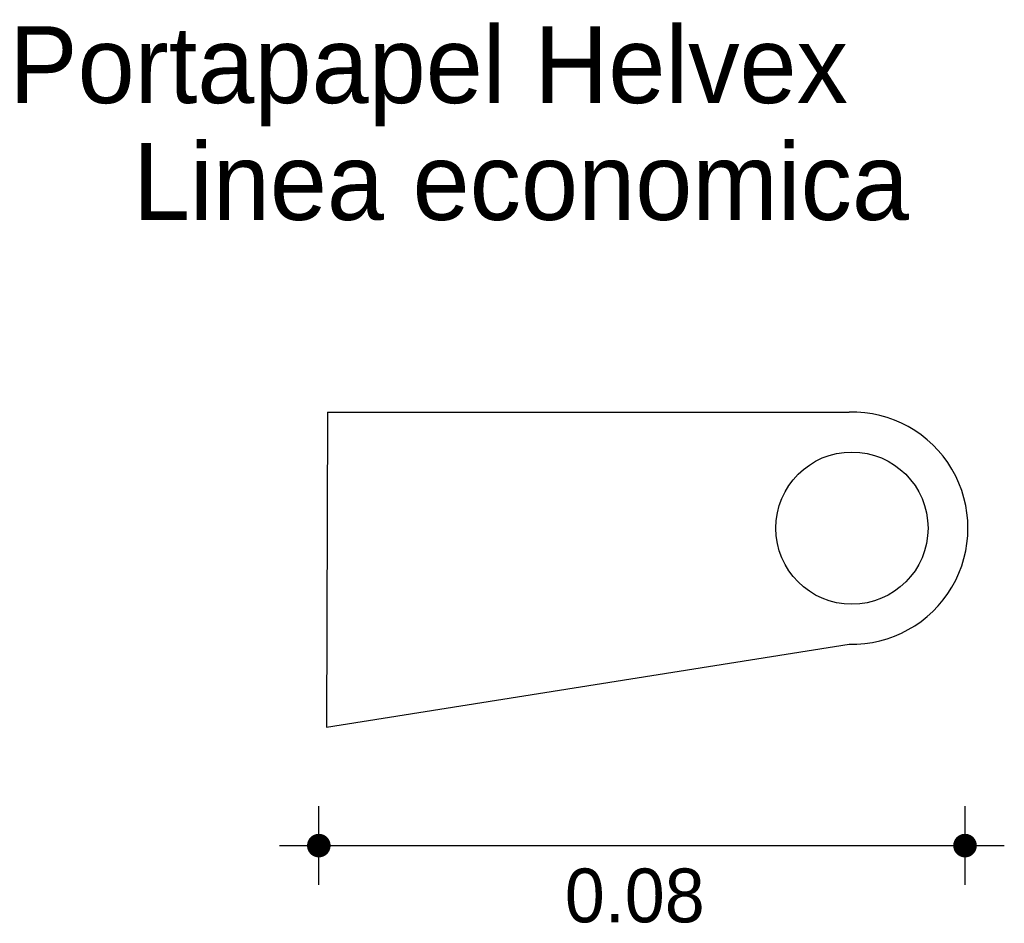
# Model space of a CAD drawing. Extents: x 9.249 to 9.375, y 4.45 to 4.566.
import ezdxf

# ---------------------------------------------------------------- set-up
doc = ezdxf.new("R2010")
doc.units = 0
doc.header["$MEASUREMENT"] = 0
for name, color, linetype in [('COTAS', 6, 'CONTINUOUS'), ('DIBUJO', 5, 'CONTINUOUS'), ('TEXTO', 4, 'CONTINUOUS')]:
    doc.layers.add(name, color=color, linetype=linetype)

msp = doc.modelspace()

# ---------------------------------------------------------------- linework, layer by layer
at = {"layer": 'COTAS'}
for p, q in [((9.287300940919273, 4.45530442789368), (9.287300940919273, 4.465378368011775)), ((9.370123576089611, 4.455304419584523), (9.370123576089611, 4.465378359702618)), ((9.282263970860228, 4.460341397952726), (9.375160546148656, 4.46034138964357))]:
    msp.add_line(p, q, dxfattribs=at)
at = {"layer": 'COTAS', "const_width": 0.001511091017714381}
for points in [[(9.286545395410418, 4.460341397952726, 1), (9.288056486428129, 4.460341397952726, 1)], [(9.369368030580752, 4.46034138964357, 1), (9.370879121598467, 4.46034138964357, 1)]]:
    msp.add_lwpolyline(points, format="xyb", close=True, dxfattribs=at)
at = {"layer": 'DIBUJO'}
for p, q in [((9.288425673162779, 4.515880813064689), (9.288280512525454, 4.475497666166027)), ((9.288425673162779, 4.515880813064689), (9.355259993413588, 4.515880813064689)), ((9.288280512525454, 4.475497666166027), (9.355259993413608, 4.486143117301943))]:
    msp.add_line(p, q, dxfattribs=at)
msp.add_circle((9.35562885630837, 4.501011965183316), 0.009752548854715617, dxfattribs=at)
msp.add_arc((9.35562885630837, 4.501011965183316), 0.01487342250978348, 268.5789112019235, 91.42108879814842, dxfattribs=at)

# ---------------------------------------------------------------- texts
at = {"layer": 'COTAS'}
msp.add_text('0.08', height=0.006890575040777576, dxfattribs=at).set_placement((9.318829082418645, 4.45050905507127))
at = {"layer": 'TEXTO'}
for s, p in [('Portapapel Helvex', (9.247607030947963, 4.555461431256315)), ('Linea economica', (9.26346899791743, 4.54049465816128))]:
    msp.add_text(s, height=0.009839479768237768, dxfattribs=at).set_placement(p)

doc.saveas('drawing.dxf')
